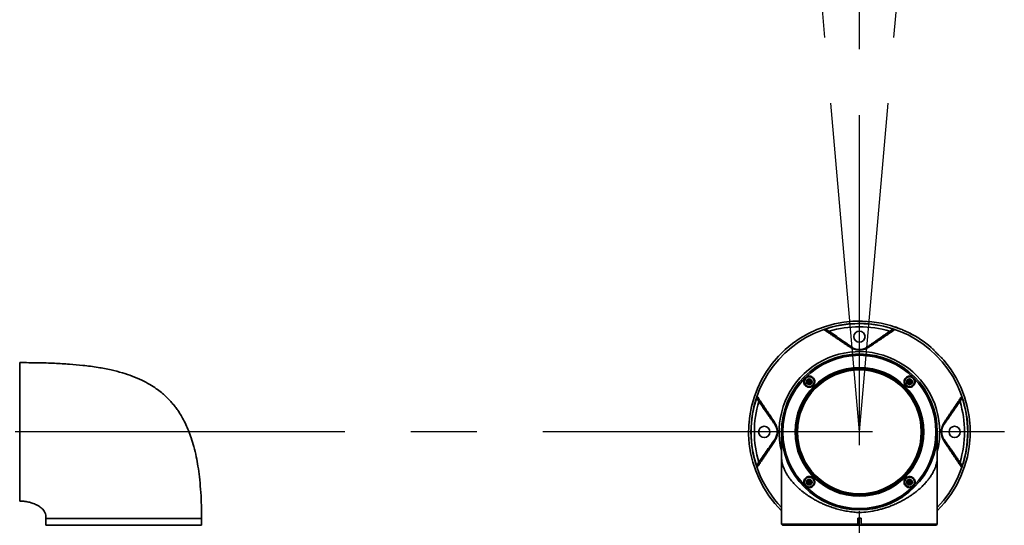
# Model space of a CAD drawing. Header units: millimetres. Extents: x -55 to 731, y 0 to 297.
# Tile 15 of 18: x 271 to 309, y 201 to 220. Entities that reach past the tile are written whole.
import ezdxf

# ---------------------------------------------------------------- set-up
doc = ezdxf.new("R2010")
doc.units = ezdxf.units.MM
doc.header["$PDSIZE"] = -1
doc.linetypes.add('CENTERX2', pattern=[20.32, 12.7, -2.54, 2.54, -2.54])
doc.layers.add('中心线层', color=6, linetype='CENTERX2', lineweight=25)
doc.layers.add('标注层', color=150, linetype='Continuous')
doc.styles.add('SLDTEXTSTYLE0', font='仿宋_GB2312', dxfattribs={"bigfont": 'bigfont'})
doc.styles.add('SLDTEXTSTYLE1', font='仿宋_GB2312')
doc.dimstyles.new('SLDDIMSTYLE1', dxfattribs={"dimtxt": 3.5, "dimasz": 4, "dimexe": 0, "dimexo": 0.0625, "dimgap": 0.875, "dimtad": 0, "dimtih": 1, "dimtoh": 1, "dimlfac": 15, "dimrnd": 1e-09, "dimzin": 12, "dimdsep": 46, "dimtxsty": 'SLDTEXTSTYLE1', "dimsah": 1, "dimcen": 0, "dimadec": 0, "dimazin": 3, "dimtfac": 1, "dimtdec": 3, "dimtofl": 0, "dimtmove": 0, "dimatfit": 3, "dimfxl": 0, "dimfrac": 2, "dimtolj": 1, "dimtzin": 12, "dimarcsym": 0})

# ---------------------------------------------------------------- blocks, each defined once
blk = doc.blocks.new('_D_3')
at = {"layer": '标注层'}
for p, q in [((343.878, 250.405), (349.267, 256.551)), ((349.267, 256.551), (362.284, 256.551))]:
    blk.add_line(p, q, dxfattribs=at)
blk.add_solid([(343.878, 250.405), (346.892, 253.083), (346.14, 253.743)], dxfattribs=at)
at = {"layer": '标注层', "char_height": 3.5, "attachment_point": 1, "style": 'SLDTEXTSTYLE1'}
for s, insert in [('%%c', (350.267, 261.063)), ('1844', (354.137, 261.063))]:
    blk.add_mtext(s, dxfattribs=dict(at, insert=insert))

msp = doc.modelspace()

# ---------------------------------------------------------------- linework, layer by layer
at = {"color": 7, "linetype": 'Continuous', "lineweight": 35}
for p, q in [((271.02196, 206.855), (271.02129, 206.855)), ((271.02129, 204.18833), (271.02129, 206.855)), ((301.35587, 206.15958), (301.42254, 206.19807)), ((301.35587, 206.0826), (301.35587, 206.15958)), ((301.42254, 206.12109), (301.35587, 206.15958)), ((301.42254, 206.12109), (301.35587, 206.0826)), ((301.42254, 206.04411), (301.35587, 206.0826)), ((301.42254, 206.19807), (301.4892, 206.15958)), ((301.42254, 206.12109), (301.42254, 206.19807)), ((301.42254, 206.12109), (301.4892, 206.15958)), ((301.42254, 206.12109), (301.42254, 206.04411)), ((301.42254, 206.12109), (301.4892, 206.0826)), ((301.4892, 206.0826), (301.42254, 206.04411)), ((301.4892, 206.15958), (301.4892, 206.0826)), ((305.21107, 206.12109), (305.24956, 206.18776)), ((305.24956, 206.05442), (305.21107, 206.12109)), ((305.28805, 206.12109), (305.21107, 206.12109)), ((305.24956, 206.18776), (305.32654, 206.18776)), ((305.28805, 206.12109), (305.24956, 206.18776)), ((305.28805, 206.12109), (305.24956, 206.05442)), ((305.32654, 206.05442), (305.24956, 206.05442)), ((305.28805, 206.12109), (305.32654, 206.18776)), ((305.28805, 206.12109), (305.32654, 206.05442)), ((305.28805, 206.12109), (305.36503, 206.12109)), ((305.32654, 206.18776), (305.36503, 206.12109)), ((305.36503, 206.12109), (305.32654, 206.05442)), ((271.02129, 201.52167), (271.02129, 204.18833)), ((300.35529, 204.18833), (300.35529, 200.635)), ((306.35481, 204.13405), (306.35479, 204.13308)), ((306.35529, 200.86833), (306.35529, 204.18833)), ((301.34556, 202.25557), (301.38405, 202.32224)), ((301.38405, 202.18891), (301.34556, 202.25557)), ((301.42254, 202.25557), (301.34556, 202.25557)), ((301.38405, 202.32224), (301.46103, 202.32224)), ((301.42254, 202.25557), (301.38405, 202.32224)), ((301.42254, 202.25557), (301.38405, 202.18891)), ((301.46103, 202.18891), (301.38405, 202.18891)), ((301.42254, 202.25557), (301.46103, 202.32224)), ((301.42254, 202.25557), (301.46103, 202.18891)), ((301.42254, 202.25557), (301.49952, 202.25557)), ((301.46103, 202.32224), (301.49952, 202.25557)), ((301.49952, 202.25557), (301.46103, 202.18891)), ((305.22139, 202.29406), (305.28805, 202.33255)), ((305.22139, 202.21708), (305.22139, 202.29406)), ((305.28805, 202.25557), (305.22139, 202.29406)), ((305.28805, 202.25557), (305.22139, 202.21708)), ((305.28805, 202.17859), (305.22139, 202.21708)), ((305.28805, 202.33255), (305.35472, 202.29406)), ((305.28805, 202.25557), (305.28805, 202.33255)), ((305.28805, 202.25557), (305.35472, 202.29406)), ((305.28805, 202.25557), (305.28805, 202.17859)), ((305.28805, 202.25557), (305.35472, 202.21708)), ((305.35472, 202.21708), (305.28805, 202.17859)), ((305.35472, 202.29406), (305.35472, 202.21708)), ((271.02129, 201.52167), (271.02196, 201.52167)), ((272.02469, 200.86833), (272.02271, 200.855)), ((272.02271, 200.855), (272.02271, 200.60167)), ((272.02271, 200.60167), (278.02196, 200.60167)), ((272.15529, 200.60167), (272.15529, 200.58167)), ((277.88863, 200.58167), (277.88863, 200.60167)), ((278.02196, 200.60167), (278.02196, 200.855)), ((300.35529, 200.635), (300.38863, 200.60167)), ((300.35529, 200.635), (303.28829, 200.635)), ((303.29157, 200.60167), (300.38863, 200.60167)), ((300.48863, 200.60167), (300.48863, 200.58167)), ((303.28829, 200.86833), (303.42229, 200.86833)), ((303.28829, 200.86833), (303.28829, 200.635)), ((303.28829, 200.635), (303.28829, 200.62242)), ((303.28829, 200.62242), (303.29157, 200.60167)), ((303.29157, 200.60167), (303.41902, 200.60167)), ((303.41902, 200.60167), (303.42229, 200.62242)), ((306.32128, 200.60167), (303.41902, 200.60167)), ((303.42229, 200.635), (303.42229, 200.86833)), ((303.42229, 200.635), (306.35455, 200.635)), ((303.42229, 200.62242), (303.42229, 200.635)), ((306.22196, 200.58167), (306.22196, 200.60167)), ((306.34196, 200.62242), (306.32128, 200.60167)), ((306.35455, 200.86833), (306.35529, 200.86833)), ((306.35455, 200.86833), (306.35455, 200.635))]:
    msp.add_line(p, q, dxfattribs=at)
at = {"color": 7, "linetype": 'Continuous', "lineweight": 35, "flags": 128}
msp.add_lwpolyline([(306.35455, 200.635), (306.34936, 200.62981), (306.34196, 200.62242)], dxfattribs=at)
at = {"color": 7, "linetype": 'Continuous', "lineweight": 35}
for centre, radius in [((303.35529, 207.855), 0.21667), ((303.35529, 204.18833), 3), ((303.35529, 204.18833), 2.94797), ((303.35529, 204.18833), 2.47711), ((303.35529, 204.18833), 2.45603), ((303.35529, 204.18833), 2.41667), ((303.35529, 204.18833), 2.38333), ((301.42254, 206.12109), 0.19), ((305.28805, 206.12109), 0.19), ((301.42254, 206.12109), 0.11), ((305.28805, 206.12109), 0.11), ((299.68863, 204.18833), 0.21667), ((307.02196, 204.18833), 0.21667), ((301.42254, 202.25557), 0.19), ((301.42254, 202.25557), 0.11), ((305.28805, 202.25557), 0.19), ((305.28805, 202.25557), 0.11)]:
    msp.add_circle(centre, radius, dxfattribs=at)
for centre, radius, start, end in [((303.35529, 204.18833), 4.26667, 68.611233, 225.321736), ((303.35529, 204.18833), 4.16996, 70.863796, 109.136204), ((303.35529, 204.18833), 4.04571, 73.229802, 106.770198), ((303.35529, 204.18833), 4.26667, 49.735166, 63.388767), ((303.00801, 207.35589), 0.10805, 55.952882, 106.244291), ((303.70258, 207.35589), 0.10805, 73.755725, 124.047096), ((303.35529, 204.18833), 4.26667, 314.678264, 40.264834), ((303.35529, 204.18833), 4.16996, 160.863796, 199.136204), ((303.35529, 204.18833), 4.16996, 340.863796, 19.136204), ((303.35529, 204.18833), 4.04571, 163.229802, 196.770198), ((303.35529, 204.18833), 4.04571, 343.229802, 16.770198), ((300.18773, 204.53562), 0.10805, 163.755726, 214.047094), ((306.52286, 204.53562), 0.10805, 325.952904, 16.244275), ((300.18773, 203.84105), 0.10805, 145.952904, 196.244275), ((306.52286, 203.84105), 0.10805, 343.755726, 34.047094)]:
    msp.add_arc(centre, radius, start, end, dxfattribs=at)
at = {"color": 8, "linetype": 'Continuous', "lineweight": 35}
for radius, start, end in [(4.17582, 315.924403, 180), (3.09085, 0, 193.926262), (4.17582, 180, 224.075597), (3.09085, 346.073738, 0)]:
    msp.add_arc((303.35529, 204.18833), radius, start, end, dxfattribs=at)
at = {"color": 7, "linetype": 'Continuous', "lineweight": 35}
for points, knots in [([(304.71764, 208.23165), (304.72178, 208.23029), (304.73005, 208.22756), (304.79603, 208.2045), (304.86694, 208.179), (304.91853, 208.15802), (304.93106, 208.15293)], [0, 0, 0, 0, 0.30082818, 0.60162415, 0.90325232, 1, 1, 1, 1]), ([(301.98832, 208.12787), (301.99206, 208.12807), (301.99902, 208.12845), (302.00886, 208.12848), (302.01722, 208.12826), (302.02408, 208.12789), (302.03563, 208.12703), (302.05153, 208.12504), (302.07335, 208.12067), (302.09436, 208.11473), (302.11382, 208.10746), (302.13024, 208.09982), (302.14413, 208.09226), (302.15271, 208.08654), (302.15683, 208.08379)], [0, 0, 0, 0, 0.06890867, 0.12845077, 0.1786362, 0.21947524, 0.25097763, 0.38436078, 0.49973152, 0.63187432, 0.74994117, 0.83954873, 0.922826, 1, 1, 1, 1]), ([(302.97779, 207.45963), (302.96279, 207.46971), (302.93252, 207.49006), (302.8873, 207.52048), (302.84167, 207.55118), (302.79567, 207.58215), (302.74928, 207.61338), (302.7025, 207.64489), (302.65533, 207.67668), (302.60775, 207.70875), (302.55978, 207.74111), (302.5114, 207.77375), (302.44045, 207.82166), (302.34647, 207.88518), (302.22925, 207.96451), (302.10919, 208.04585), (302.02911, 208.10019), (301.98832, 208.12787)], [0, 0, 0, 0, 0.04146324, 0.083717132, 0.126764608, 0.170608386, 0.215250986, 0.260694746, 0.30694183, 0.353994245, 0.401853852, 0.450522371, 0.500001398, 0.617747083, 0.740318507, 0.867731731, 1, 1, 1, 1]), ([(303.06851, 207.44542), (302.98554, 207.50351), (302.90514, 207.55981), (302.74795, 207.66988), (302.67116, 207.72364), (302.44485, 207.88211), (302.29923, 207.98407), (302.15683, 208.08379)], [0, 0, 0, 0, 0.25, 0.25, 0.5, 0.5, 1, 1, 1, 1]), ([(303.64208, 207.44542), (303.65702, 207.45588), (303.68725, 207.47705), (303.7325, 207.50873), (303.77836, 207.54085), (303.82478, 207.57335), (303.87177, 207.60625), (303.91933, 207.63955), (303.96745, 207.67325), (304.01615, 207.70735), (304.06542, 207.74184), (304.13391, 207.7898), (304.22213, 207.85157), (304.3304, 207.92738), (304.44157, 208.00523), (304.51589, 208.05727), (304.55376, 208.08379)], [0, 0, 0, 0, 0.04524896, 0.09155535, 0.13892077, 0.18734675, 0.23683469, 0.28738593, 0.33900171, 0.39168319, 0.44543148, 0.5002476, 0.61769796, 0.74013571, 0.8675677, 1, 1, 1, 1]), ([(304.72227, 208.12787), (304.69882, 208.11195), (304.6524, 208.08045), (304.58279, 208.03325), (304.51412, 207.98672), (304.44633, 207.94082), (304.37942, 207.89554), (304.3134, 207.8509), (304.24012, 207.80138), (304.15962, 207.74705), (304.07187, 207.68787), (303.98547, 207.62965), (303.90035, 207.57234), (303.81665, 207.51601), (303.76043, 207.47821), (303.7328, 207.45963)], [0, 0, 0, 0, 0.07617833, 0.15077052, 0.22377874, 0.29520542, 0.36505327, 0.43332532, 0.50002494, 0.59010988, 0.67747636, 0.76213519, 0.84409885, 0.92338163, 1, 1, 1, 1]), ([(304.55376, 208.08379), (304.55618, 208.08544), (304.56114, 208.08881), (304.56896, 208.09353), (304.57726, 208.09811), (304.58604, 208.10249), (304.59877, 208.1082), (304.61622, 208.11473), (304.63692, 208.12057), (304.65873, 208.12501), (304.68243, 208.12799), (304.70189, 208.12861), (304.71561, 208.12825), (304.72005, 208.128), (304.72227, 208.12787)], [0, 0, 0, 0, 0.045574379, 0.093311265, 0.143265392, 0.195485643, 0.250015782, 0.368124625, 0.500386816, 0.610126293, 0.749105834, 0.917858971, 0.958952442, 1, 1, 1, 1]), ([(305.26648, 208.00302), (305.23978, 208.01639), (305.21152, 208.02988), (305.16701, 208.05057), (305.1517, 208.05759), (305.12104, 208.07151), (305.09033, 208.08531), (305.0595, 208.09891), (305.02862, 208.11239), (305.01318, 208.11906), (304.96805, 208.13827), (304.93913, 208.15025), (304.91132, 208.16114)], [0, 0, 0, 0, 0.25, 0.25, 0.375, 0.375, 0.5, 0.625, 0.625, 0.75, 0.75, 1, 1, 1, 1]), ([(305.25977, 208.0062), (305.28994, 207.99093), (305.35449, 207.95824), (305.41949, 207.92251), (305.44631, 207.90749), (305.44805, 207.90651), (305.44848, 207.90626)], [0, 0, 0, 0, 0.27383547, 0.58605721, 0.89832024, 1, 1, 1, 1]), ([(303.7328, 207.45963), (303.72784, 207.45635), (303.71806, 207.44989), (303.70278, 207.44051), (303.68733, 207.43158), (303.67165, 207.42308), (303.65576, 207.41501), (303.63964, 207.40738), (303.62329, 207.40017), (303.60671, 207.39338), (303.57995, 207.38324), (303.54203, 207.37092), (303.48663, 207.35766), (303.42513, 207.34832), (303.35665, 207.34482), (303.28802, 207.34806), (303.22619, 207.35722), (303.1705, 207.37037), (303.12724, 207.38429), (303.09121, 207.39832), (303.06152, 207.41156), (303.03262, 207.42624), (303.00431, 207.44232), (302.9868, 207.45375), (302.97779, 207.45963)], [0, 0, 0, 0, 0.03124718, 0.06151766, 0.09083035, 0.11920612, 0.14666803, 0.17324162, 0.19895515, 0.22383989, 0.24793045, 0.31404555, 0.37325951, 0.4385089, 0.49877852, 0.55913985, 0.62436669, 0.68356954, 0.74972366, 0.7939946, 0.84098622, 0.89088523, 0.9438468, 1, 1, 1, 1]), ([(303.64208, 207.44542), (303.62735, 207.43511), (303.6114, 207.4251), (303.57602, 207.40591), (303.55664, 207.39671), (303.52314, 207.38386), (303.51113, 207.37971), (303.48532, 207.37201), (303.47163, 207.36848), (303.44196, 207.36233), (303.42587, 207.35971), (303.39217, 207.35607), (303.37412, 207.35504), (303.33855, 207.35496), (303.32048, 207.35592), (303.28656, 207.35945), (303.27036, 207.36203), (303.22569, 207.37113), (303.20005, 207.3791), (303.155, 207.39624), (303.13537, 207.4055), (303.09948, 207.42491), (303.0833, 207.43506), (303.06851, 207.44542)], [0, 0, 0, 0, 0.125, 0.125, 0.25, 0.25, 0.3125, 0.3125, 0.375, 0.375, 0.4375, 0.4375, 0.5, 0.5, 0.5625, 0.5625, 0.625, 0.625, 0.75, 0.75, 0.875, 0.875, 1, 1, 1, 1]), ([(306.61104, 206.94597), (306.59991, 206.95911), (306.5854, 206.97434), (306.55908, 207.00064), (306.54948, 207.01004), (306.52932, 207.02958), (306.51873, 207.03976), (306.4855, 207.07161), (306.46115, 207.09487), (306.42404, 207.13081), (306.4115, 207.14303), (306.38613, 207.16797), (306.37322, 207.18076), (306.33515, 207.21883), (306.31033, 207.24411), (306.26173, 207.29429), (306.23904, 207.31805), (306.20703, 207.35145), (306.19665, 207.36226), (306.1771, 207.38242), (306.16787, 207.39184), (306.14166, 207.41808), (306.12607, 207.43295), (306.11293, 207.44408)], [0, 0, 0, 0, 0.125, 0.125, 0.1875, 0.1875, 0.25, 0.25, 0.375, 0.375, 0.4375, 0.4375, 0.5, 0.5, 0.625, 0.625, 0.75, 0.75, 0.8125, 0.8125, 0.875, 0.875, 1, 1, 1, 1]), ([(278.02196, 200.855), (278.02018, 201.05489), (278.01681, 201.43193), (277.98808, 201.96531), (277.94488, 202.43663), (277.88864, 202.85235), (277.81779, 203.24313), (277.73205, 203.60711), (277.63143, 203.94236), (277.5279, 204.22432), (277.41694, 204.47927), (277.30216, 204.70348), (277.1866, 204.89729), (277.08081, 205.05456), (276.97697, 205.19339), (276.86757, 205.32513), (276.75181, 205.45077), (276.62222, 205.57751), (276.46623, 205.71362), (276.2685, 205.86401), (276.01896, 206.02492), (275.7096, 206.18908), (275.3563, 206.33834), (274.95986, 206.47008), (274.5205, 206.583), (274.01175, 206.67978), (273.47575, 206.75076), (272.91717, 206.80075), (272.34096, 206.83324), (271.70286, 206.85243), (271.25631, 206.85411), (271.02196, 206.855)], [0, 0, 0, 0, 0.0548357, 0.10343029, 0.14649059, 0.18465126, 0.21847705, 0.25541251, 0.28717561, 0.31444579, 0.33776497, 0.3634178, 0.38349038, 0.399634, 0.41539639, 0.43103152, 0.44659247, 0.46224186, 0.480738, 0.50335479, 0.53033408, 0.56210416, 0.59931351, 0.63541515, 0.67661991, 0.7236729, 0.77740238, 0.82488455, 0.87749617, 0.93570911, 1, 1, 1, 1]), ([(271.02196, 204.18833), (271.02196, 204.30469), (271.02196, 204.5374), (271.02196, 204.88049), (271.02196, 205.21174), (271.02196, 205.52548), (271.02196, 205.81634), (271.02196, 206.07934), (271.02196, 206.31), (271.02196, 206.5043), (271.02196, 206.6592), (271.02196, 206.77095), (271.02196, 206.84179), (271.02196, 206.8506), (271.02196, 206.855)], [0, 0, 0, 0, 0.08333336, 0.16666668, 0.25, 0.33333334, 0.4166666, 0.50000003, 0.58333343, 0.66666671, 0.74999999, 0.83333335, 0.91666656, 1, 1, 1, 1]), ([(301.20928, 206.11529), (301.21092, 206.13903), (301.21421, 206.18652), (301.24856, 206.25101), (301.30034, 206.30079), (301.36549, 206.3307), (301.43665, 206.3379), (301.50685, 206.32144), (301.56851, 206.28231), (301.61421, 206.22409), (301.63778, 206.15325), (301.63593, 206.07867), (301.60937, 206.00988), (301.56234, 205.95478), (301.50089, 205.91853), (301.4313, 205.90405), (301.36017, 205.9129), (301.29469, 205.94509), (301.24328, 205.99808), (301.21469, 206.05838), (301.21081, 206.09919), (301.20928, 206.11529)], [0, 0, 0, 0, 0.05284435, 0.10571727, 0.1579591, 0.20988617, 0.26217354, 0.31536942, 0.36972159, 0.42505087, 0.48072441, 0.53583401, 0.58962874, 0.6419964, 0.69358048, 0.74540666, 0.79833706, 0.8526797, 0.90808369, 0.96373642, 1, 1, 1, 1]), ([(305.07477, 206.12572), (305.07775, 206.15008), (305.08372, 206.19877), (305.12294, 206.26236), (305.17975, 206.3099), (305.25014, 206.33539), (305.3246, 206.33555), (305.39401, 206.31094), (305.45053, 206.26539), (305.48862, 206.20455), (305.50486, 206.13492), (305.4976, 206.06347), (305.46701, 205.99758), (305.4156, 205.94484), (305.34872, 205.91208), (305.27444, 205.90391), (305.20235, 205.92121), (305.14109, 205.96095), (305.09733, 206.01751), (305.07655, 206.07542), (305.07525, 206.11206), (305.07477, 206.12572)], [0, 0, 0, 0, 0.05490123, 0.10977185, 0.16531683, 0.22089878, 0.27570209, 0.32932044, 0.3818634, 0.43383496, 0.48590835, 0.53870429, 0.59260518, 0.64760887, 0.70325108, 0.75869222, 0.81305725, 0.86594339, 0.91772126, 0.96933321, 1, 1, 1, 1]), ([(299.45984, 205.3868), (299.45819, 205.38922), (299.45481, 205.39418), (299.45009, 205.402), (299.44551, 205.4103), (299.44113, 205.41908), (299.43542, 205.43181), (299.4289, 205.44926), (299.42305, 205.46996), (299.41862, 205.49177), (299.41564, 205.51547), (299.41502, 205.53493), (299.41537, 205.54865), (299.41563, 205.55309), (299.41576, 205.55531)], [0, 0, 0, 0, 0.04557548, 0.09331358, 0.14326903, 0.19549073, 0.25002243, 0.3681342, 0.50040006, 0.61014103, 0.74912576, 0.91785459, 0.95895023, 1, 1, 1, 1]), ([(299.41576, 205.55531), (299.43167, 205.53186), (299.46318, 205.48544), (299.51037, 205.41583), (299.55691, 205.34716), (299.60281, 205.27936), (299.64808, 205.21246), (299.69273, 205.14643), (299.74225, 205.07316), (299.79658, 204.99266), (299.85576, 204.9049), (299.91398, 204.8185), (299.97129, 204.73339), (300.02762, 204.64969), (300.06542, 204.59347), (300.08399, 204.56584)], [0, 0, 0, 0, 0.07617833, 0.15077052, 0.22377874, 0.29520542, 0.36505327, 0.43332532, 0.50002494, 0.59010988, 0.67747636, 0.76213519, 0.84409885, 0.92338163, 1, 1, 1, 1]), ([(306.62659, 204.56584), (306.63667, 204.58083), (306.65703, 204.61111), (306.68744, 204.65632), (306.71814, 204.70195), (306.74911, 204.74795), (306.78035, 204.79434), (306.81186, 204.84112), (306.84365, 204.8883), (306.87572, 204.93587), (306.90807, 204.98385), (306.94072, 205.03223), (306.98862, 205.10318), (307.05214, 205.19716), (307.13147, 205.31438), (307.21281, 205.43444), (307.26715, 205.51452), (307.29483, 205.55531)], [0, 0, 0, 0, 0.04146324, 0.08371713, 0.12676461, 0.17060839, 0.21525099, 0.26069475, 0.30694183, 0.35399425, 0.40185385, 0.45052237, 0.5000014, 0.61774708, 0.74031851, 0.86773173, 1, 1, 1, 1]), ([(307.29483, 205.55531), (307.29503, 205.55157), (307.29541, 205.5446), (307.29544, 205.53477), (307.29522, 205.52641), (307.29485, 205.51955), (307.29399, 205.50799), (307.292, 205.4921), (307.2876, 205.4701), (307.28154, 205.44877), (307.27414, 205.42911), (307.26647, 205.41279), (307.25905, 205.39922), (307.25345, 205.39083), (307.25075, 205.3868)], [0, 0, 0, 0, 0.068902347, 0.128439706, 0.178621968, 0.219459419, 0.250961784, 0.384349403, 0.499721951, 0.635005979, 0.755526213, 0.843033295, 0.924452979, 1, 1, 1, 1]), ([(300.0982, 204.47512), (300.08774, 204.49006), (300.06658, 204.52029), (300.03489, 204.56554), (300.00278, 204.6114), (299.97028, 204.65782), (299.93738, 204.70481), (299.90407, 204.75236), (299.87038, 204.80049), (299.83628, 204.84919), (299.80178, 204.89845), (299.75383, 204.96694), (299.69205, 205.05516), (299.61624, 205.16343), (299.53839, 205.27461), (299.48636, 205.34893), (299.45984, 205.3868)], [0, 0, 0, 0, 0.04524896, 0.09155535, 0.13892077, 0.18734675, 0.23683469, 0.28738593, 0.33900171, 0.39168319, 0.44543148, 0.5002476, 0.61769796, 0.74013571, 0.8675677, 1, 1, 1, 1]), ([(306.61238, 204.47512), (306.67048, 204.55808), (306.72678, 204.63849), (306.83684, 204.79567), (306.89061, 204.87246), (307.04907, 205.09877), (307.15104, 205.24439), (307.25075, 205.3868)], [0, 0, 0, 0, 0.25, 0.25, 0.5, 0.5, 1, 1, 1, 1]), ([(300.08399, 204.56584), (300.08729, 204.56086), (300.09377, 204.55106), (300.10317, 204.53573), (300.11213, 204.52023), (300.12065, 204.50451), (300.12873, 204.48856), (300.13638, 204.4724), (300.1436, 204.456), (300.1504, 204.43937), (300.16055, 204.41251), (300.17288, 204.37446), (300.18319, 204.33118), (300.18906, 204.29815), (300.19222, 204.27636), (300.19468, 204.25449), (300.19642, 204.23253), (300.19751, 204.21047), (300.19765, 204.1957), (300.19771, 204.18833)], [0, 0, 0, 0, 0.06262707, 0.12329031, 0.18202784, 0.23888177, 0.29389865, 0.34713003, 0.39863296, 0.44847065, 0.49671302, 0.62919838, 0.74780911, 0.79321329, 0.83675891, 0.87880077, 0.9197331, 0.95998306, 1, 1, 1, 1]), ([(300.0982, 204.47512), (300.10855, 204.46035), (300.11858, 204.44436), (300.13781, 204.40888), (300.14703, 204.38944), (300.1599, 204.35581), (300.16405, 204.34375), (300.17175, 204.31784), (300.17528, 204.30409), (300.18142, 204.27427), (300.18403, 204.25812), (300.18762, 204.22426), (300.18863, 204.20616), (300.18863, 204.18833)], [0, 0, 0, 0, 0.25, 0.25, 0.5, 0.5, 0.625, 0.625, 0.75, 0.75, 0.875, 0.875, 1, 1, 1, 1]), ([(306.51288, 204.18833), (306.5129, 204.19233), (306.51293, 204.20033), (306.51325, 204.21232), (306.51376, 204.22427), (306.51448, 204.23619), (306.51541, 204.24808), (306.51654, 204.25995), (306.51788, 204.2718), (306.51943, 204.28363), (306.52118, 204.29544), (306.52314, 204.30724), (306.52799, 204.3336), (306.53752, 204.37378), (306.55142, 204.41685), (306.56542, 204.45276), (306.57865, 204.48235), (306.59329, 204.51116), (306.60933, 204.53939), (306.62073, 204.55685), (306.62659, 204.56584)], [0, 0, 0, 0, 0.02174433, 0.04349672, 0.06533056, 0.08731841, 0.10953129, 0.13203804, 0.15490485, 0.17819479, 0.20196756, 0.22627925, 0.25118232, 0.36922645, 0.50107736, 0.58936778, 0.68306613, 0.78254157, 0.88810101, 1, 1, 1, 1]), ([(306.61238, 203.90154), (306.60207, 203.91628), (306.59206, 203.93222), (306.57287, 203.9676), (306.56367, 203.98698), (306.55082, 204.02048), (306.54668, 204.03249), (306.53898, 204.0583), (306.53545, 204.072), (306.5293, 204.10167), (306.52668, 204.11776), (306.52303, 204.15146), (306.522, 204.16951), (306.52193, 204.20508), (306.52288, 204.22314), (306.52641, 204.25706), (306.52899, 204.27327), (306.53809, 204.31793), (306.54606, 204.34357), (306.5632, 204.38863), (306.57246, 204.40826), (306.59187, 204.44415), (306.60202, 204.46032), (306.61238, 204.47512)], [0, 0, 0, 0, 0.125, 0.125, 0.25, 0.25, 0.3125, 0.3125, 0.375, 0.375, 0.4375, 0.4375, 0.5, 0.5, 0.5625, 0.5625, 0.625, 0.625, 0.75, 0.75, 0.875, 0.875, 1, 1, 1, 1]), ([(271.02196, 201.52167), (271.02196, 201.52607), (271.02196, 201.53487), (271.02196, 201.60571), (271.02196, 201.71746), (271.02196, 201.87237), (271.02196, 202.06666), (271.02196, 202.29732), (271.02196, 202.56032), (271.02196, 202.85119), (271.02196, 203.16492), (271.02196, 203.49617), (271.02196, 203.83927), (271.02196, 204.07198), (271.02196, 204.18833)], [0, 0, 0, 0, 0.08333344, 0.16666665, 0.25000001, 0.33333329, 0.41666657, 0.49999997, 0.5833334, 0.66666666, 0.75, 0.83333332, 0.91666664, 1, 1, 1, 1]), ([(300.19771, 204.18833), (300.19769, 204.18427), (300.19765, 204.17615), (300.19732, 204.16399), (300.1968, 204.15186), (300.19606, 204.13976), (300.1951, 204.12769), (300.19394, 204.11565), (300.19256, 204.10363), (300.19096, 204.09163), (300.18916, 204.07964), (300.18714, 204.06768), (300.1822, 204.04124), (300.17257, 204.00112), (300.15862, 203.95827), (300.14463, 203.92265), (300.1315, 203.8934), (300.11698, 203.86491), (300.10108, 203.837), (300.0898, 203.81971), (300.08399, 203.81082)], [0, 0, 0, 0, 0.02206974, 0.04414818, 0.066312, 0.08863699, 0.11119727, 0.13406466, 0.15730809, 0.18099319, 0.20518196, 0.2299326, 0.25529939, 0.37355793, 0.50565463, 0.59326355, 0.68617632, 0.78474772, 0.88927339, 1, 1, 1, 1]), ([(300.18863, 204.18833), (300.18863, 204.17059), (300.18764, 204.15258), (300.18406, 204.1188), (300.18147, 204.10268), (300.17235, 204.05822), (300.16439, 204.03268), (300.14728, 203.98779), (300.13803, 203.96822), (300.11866, 203.93244), (300.10854, 203.9163), (300.0982, 203.90154)], [0, 0, 0, 0, 0.125, 0.125, 0.25, 0.25, 0.5, 0.5, 0.75, 0.75, 1, 1, 1, 1]), ([(300.35603, 204.12207), (300.35595, 204.12598), (300.35582, 204.13145), (300.35582, 204.13166), (300.35582, 204.13171)], [0, 0, 0, 0, 0.714444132, 1, 1, 1, 1]), ([(300.35594, 204.1233), (300.35598, 204.1036), (300.35609, 204.05385), (300.35628, 203.93049), (300.35644, 203.79127), (300.35655, 203.6643), (300.35665, 203.51827), (300.35672, 203.36784), (300.35675, 203.26379), (300.35676, 203.21718)], [0, 0, 0, 0, 0.14608082, 0.36878127, 0.4887543, 0.61470845, 0.74709695, 0.88670853, 1, 1, 1, 1]), ([(300.35609, 204.04411), (300.35617, 203.9992), (300.35629, 203.92778), (300.35644, 203.79159), (300.35655, 203.6653), (300.35665, 203.51908), (300.35672, 203.37195), (300.35675, 203.27127), (300.35676, 203.22804)], [0, 0, 0, 0, 0.24604686, 0.39124094, 0.54367066, 0.70388434, 0.87283467, 1, 1, 1, 1]), ([(306.35377, 203.21715), (306.35377, 203.23149), (306.35377, 203.2995), (306.35376, 203.40704), (306.35375, 203.52915), (306.35373, 203.63467), (306.35388, 203.74611), (306.35413, 203.87258), (306.35439, 203.98947), (306.3546, 204.07945), (306.35467, 204.11264), (306.3547, 204.1267)], [0, 0, 0, 0, 0.0354025, 0.16785349, 0.27369979, 0.35975549, 0.46592369, 0.59951832, 0.7600511, 0.89840478, 1, 1, 1, 1]), ([(306.62659, 203.81082), (306.62334, 203.81575), (306.61692, 203.82545), (306.60762, 203.84061), (306.59874, 203.85594), (306.5903, 203.87149), (306.58228, 203.88726), (306.57468, 203.90324), (306.56751, 203.91945), (306.56074, 203.93589), (306.55058, 203.96258), (306.5382, 204.00046), (306.52708, 204.04658), (306.5202, 204.08624), (306.51652, 204.11558), (306.51431, 204.1419), (306.5131, 204.16509), (306.51295, 204.18061), (306.51288, 204.18833)], [0, 0, 0, 0, 0.06197253, 0.12202448, 0.18019271, 0.23651792, 0.29104501, 0.34382367, 0.39490882, 0.4443612, 0.49224796, 0.62495819, 0.7437623, 0.80979406, 0.8724642, 0.91567696, 0.95801524, 1, 1, 1, 1]), ([(300.08399, 203.81082), (300.07392, 203.79583), (300.05356, 203.76556), (300.02315, 203.72034), (299.99244, 203.67471), (299.96148, 203.62871), (299.93024, 203.58232), (299.89873, 203.53554), (299.86694, 203.48837), (299.83487, 203.44079), (299.80252, 203.39282), (299.76987, 203.34444), (299.72197, 203.27349), (299.65845, 203.17951), (299.57911, 203.06229), (299.49778, 202.94222), (299.44343, 202.86214), (299.41576, 202.82136)], [0, 0, 0, 0, 0.04146324, 0.08371713, 0.12676461, 0.17060839, 0.21525099, 0.26069475, 0.30694183, 0.35399425, 0.40185385, 0.45052237, 0.5000014, 0.61774708, 0.74031851, 0.86773173, 1, 1, 1, 1]), ([(300.0982, 203.90154), (300.04011, 203.81858), (299.98381, 203.73817), (299.87375, 203.58099), (299.81998, 203.5042), (299.66152, 203.27789), (299.55955, 203.13227), (299.45984, 202.98987)], [0, 0, 0, 0, 0.25, 0.25, 0.5, 0.5, 1, 1, 1, 1]), ([(306.35449, 203.66325), (306.35471, 203.59618), (306.35498, 203.51087), (306.35498, 203.40802), (306.35493, 203.35845), (306.35477, 203.29938), (306.35433, 203.24463), (306.35326, 203.19606), (306.35094, 203.13378), (306.3443, 203.06339), (306.32867, 202.97828), (306.31036, 202.911), (306.29311, 202.85917), (306.27992, 202.82285), (306.26471, 202.78436), (306.24673, 202.74251), (306.21638, 202.67752), (306.1632, 202.57743), (306.08655, 202.45751), (305.99131, 202.32967), (305.89097, 202.21179), (305.77756, 202.09466), (305.66572, 201.99106), (305.55519, 201.89826), (305.4445, 201.81321), (305.33265, 201.73427), (305.20006, 201.64809), (305.04422, 201.55691), (304.86271, 201.46357), (304.68862, 201.38523), (304.52331, 201.32005), (304.36732, 201.26594), (304.21017, 201.2185), (303.98633, 201.1607), (303.70365, 201.10671), (303.39412, 201.0814), (303.1284, 201.09698), (302.8984, 201.12825), (302.67253, 201.17311), (302.45706, 201.23002), (302.24619, 201.29776), (302.06166, 201.36868), (301.90183, 201.43894), (301.7647, 201.50569), (301.62894, 201.57862), (301.50998, 201.64902), (301.4063, 201.71558), (301.31641, 201.77723), (301.22687, 201.84291), (301.1382, 201.91261), (301.03633, 201.99867), (300.92025, 202.10667), (300.79466, 202.23897), (300.70316, 202.35085), (300.64164, 202.43474), (300.60529, 202.48755), (300.57131, 202.54043), (300.53972, 202.59339), (300.51053, 202.64637), (300.48578, 202.6957), (300.46184, 202.74693), (300.43649, 202.80625), (300.41264, 202.8716), (300.39302, 202.93689), (300.3786, 202.99577), (300.36924, 203.04904), (300.3636, 203.09427), (300.36051, 203.12975), (300.35795, 203.17322), (300.35664, 203.22152), (300.35602, 203.27454), (300.35559, 203.34944), (300.35555, 203.48222), (300.3559, 203.597), (300.35609, 203.66325)], [0, 0, 0, 0, 0.01814482, 0.02308205, 0.02749876, 0.03143081, 0.03909096, 0.04301665, 0.04710014, 0.06145042, 0.07570843, 0.0908911, 0.09716311, 0.10336826, 0.11012834, 0.11744348, 0.12531365, 0.14408835, 0.16944127, 0.18743423, 0.21043738, 0.23115257, 0.24958122, 0.26634044, 0.28235704, 0.29763413, 0.31217516, 0.33396858, 0.35480619, 0.37470864, 0.39076004, 0.40644391, 0.42177696, 0.4367769, 0.47034071, 0.49964233, 0.51959521, 0.54145923, 0.56206823, 0.58226466, 0.60308533, 0.62457233, 0.63943437, 0.65481737, 0.67073059, 0.68718246, 0.69874657, 0.71080161, 0.72334941, 0.73639168, 0.74992989, 0.77076919, 0.794597, 0.81995099, 0.82909987, 0.8382519, 0.84740703, 0.85656534, 0.8657267, 0.8748913, 0.88204663, 0.8924713, 0.90616527, 0.9166171, 0.92706451, 0.93750974, 0.94361988, 0.94884132, 0.95319849, 0.96115951, 0.96500726, 0.96886486, 0.98202935, 1, 1, 1, 1]), ([(306.35377, 203.21909), (306.35377, 203.23306), (306.35377, 203.30072), (306.35376, 203.40791), (306.35375, 203.53001), (306.35373, 203.63557), (306.35388, 203.74678), (306.35413, 203.87343), (306.3543, 203.94908), (306.35439, 203.99006)], [0, 0, 0, 0, 0.0455878, 0.22067344, 0.36059096, 0.47435429, 0.61471256, 0.7913239, 1, 1, 1, 1]), ([(306.61238, 203.90154), (306.62285, 203.88661), (306.64401, 203.85638), (306.6757, 203.81112), (306.70781, 203.76527), (306.74031, 203.71885), (306.77321, 203.67186), (306.80651, 203.6243), (306.84021, 203.57617), (306.87431, 203.52748), (306.90881, 203.47821), (306.95676, 203.40972), (307.01854, 203.3215), (307.09435, 203.21323), (307.17219, 203.10205), (307.22423, 203.02774), (307.25075, 202.98987)], [0, 0, 0, 0, 0.04524896, 0.09155535, 0.13892077, 0.18734675, 0.23683469, 0.28738593, 0.33900171, 0.39168319, 0.44543148, 0.5002476, 0.61769796, 0.74013571, 0.8675677, 1, 1, 1, 1]), ([(307.29483, 202.82136), (307.27892, 202.84481), (307.24741, 202.89123), (307.20021, 202.96083), (307.15368, 203.02951), (307.10778, 203.0973), (307.06251, 203.1642), (307.01786, 203.23023), (306.96834, 203.30351), (306.91401, 203.38401), (306.85483, 203.47176), (306.79661, 203.55816), (306.7393, 203.64328), (306.68297, 203.72697), (306.64517, 203.78319), (306.62659, 203.81082)], [0, 0, 0, 0, 0.07617833, 0.15077052, 0.22377874, 0.29520542, 0.36505327, 0.43332532, 0.50002494, 0.59010988, 0.67747636, 0.7621352, 0.84409885, 0.92338163, 1, 1, 1, 1]), ([(299.41576, 202.82136), (299.41555, 202.82509), (299.41518, 202.83206), (299.41515, 202.8419), (299.41537, 202.85026), (299.41573, 202.85711), (299.4166, 202.86867), (299.41858, 202.88457), (299.42299, 202.90656), (299.42905, 202.9279), (299.43645, 202.94755), (299.44412, 202.96387), (299.45154, 202.97744), (299.45714, 202.98583), (299.45984, 202.98987)], [0, 0, 0, 0, 0.068902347, 0.128439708, 0.178621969, 0.21945942, 0.250961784, 0.384349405, 0.499721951, 0.635005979, 0.755526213, 0.843033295, 0.924452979, 1, 1, 1, 1]), ([(307.25075, 202.98987), (307.25237, 202.98748), (307.2557, 202.9826), (307.26035, 202.9749), (307.26488, 202.96674), (307.2692, 202.95811), (307.27495, 202.94539), (307.28159, 202.92776), (307.28751, 202.90683), (307.29197, 202.88489), (307.29495, 202.86119), (307.29557, 202.84173), (307.29521, 202.82802), (307.29496, 202.82358), (307.29483, 202.82136)], [0, 0, 0, 0, 0.044893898, 0.091890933, 0.141043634, 0.192398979, 0.245999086, 0.365875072, 0.500398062, 0.610139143, 0.749124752, 0.917848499, 0.958947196, 1, 1, 1, 1]), ([(301.20928, 202.26137), (301.21238, 202.28562), (301.21857, 202.33411), (301.25786, 202.39728), (301.31452, 202.44451), (301.38481, 202.46991), (301.45941, 202.47001), (301.52896, 202.44519), (301.5853, 202.39951), (301.62309, 202.33892), (301.63928, 202.26973), (301.63222, 202.19845), (301.60174, 202.13235), (301.55015, 202.07932), (301.48305, 202.04652), (301.40883, 202.03843), (301.33695, 202.05567), (301.27569, 202.09531), (301.23172, 202.15206), (301.21084, 202.21051), (301.2097, 202.24754), (301.20928, 202.26137)], [0, 0, 0, 0, 0.05454524, 0.10905861, 0.16433141, 0.22001164, 0.27519739, 0.3291076, 0.38157092, 0.43318191, 0.4849571, 0.53778745, 0.59203041, 0.64738137, 0.70305015, 0.75816058, 0.81215588, 0.86499104, 0.91707012, 0.96903934, 1, 1, 1, 1]), ([(305.07477, 202.25094), (305.07653, 202.27462), (305.08006, 202.322), (305.11465, 202.38624), (305.16646, 202.43563), (305.23128, 202.4652), (305.30207, 202.47237), (305.37224, 202.456), (305.43414, 202.41676), (305.47995, 202.35822), (305.50337, 202.28721), (305.50134, 202.2128), (305.47478, 202.14422), (305.42769, 202.08908), (305.36585, 202.05274), (305.29578, 202.03846), (305.22452, 202.04774), (305.15939, 202.08023), (305.10841, 202.13319), (305.07997, 202.19355), (305.07625, 202.23458), (305.07477, 202.25094)], [0, 0, 0, 0, 0.05286796, 0.10577555, 0.15779033, 0.20933739, 0.26144209, 0.31482026, 0.36956698, 0.42514961, 0.48069017, 0.53539861, 0.58891177, 0.64137997, 0.6933307, 0.74544084, 0.79831756, 0.85231593, 0.90739539, 0.96305396, 1, 1, 1, 1]), ([(271.02196, 201.52167), (271.08863, 201.52011), (271.21508, 201.51716), (271.38631, 201.48252), (271.52274, 201.44172), (271.63799, 201.39545), (271.75467, 201.3355), (271.85903, 201.26072), (271.94126, 201.17321), (271.99553, 201.08683), (272.03156, 200.97745), (272.02531, 200.89779), (272.02196, 200.855)], [0, 0, 0, 0, 0.14826809, 0.28121507, 0.38753545, 0.46520019, 0.55748608, 0.67931604, 0.74895288, 0.82367715, 0.90530141, 1, 1, 1, 1]), ([(302.3514, 201.35682), (302.33681, 201.36289), (302.31398, 201.37238), (302.26835, 201.39141), (302.23726, 201.40427), (302.21442, 201.41373)], [0, 0, 0, 0, 0.31959431, 0.49999982, 1, 1, 1, 1]), ([(304.49618, 201.41373), (304.47372, 201.40444), (304.43959, 201.39031), (304.39685, 201.37248), (304.37437, 201.36311), (304.36299, 201.35839), (304.36012, 201.3572), (304.35939, 201.3569), (304.35921, 201.35683), (304.35916, 201.35681), (304.35915, 201.3568), (304.35914, 201.3568), (304.35914, 201.3568)], [0, 0, 0, 0, 0.49134582, 0.74673473, 0.93617976, 0.98378978, 0.99581902, 0.9988907, 0.99969164, 0.99990645, 0.99996907, 1, 1, 1, 1]), ([(272.01146, 200.855), (272.02335, 200.855), (272.04706, 200.855), (272.12244, 200.855), (272.24576, 200.855), (272.41644, 200.855), (272.6351, 200.855), (272.89457, 200.855), (273.19045, 200.855), (273.51767, 200.855), (273.87063, 200.855), (274.24328, 200.855), (274.62926, 200.855), (275.02196, 200.855), (275.41466, 200.855), (275.80064, 200.855), (276.17329, 200.855), (276.52625, 200.855), (276.85347, 200.855), (277.14934, 200.855), (277.40884, 200.855), (277.62742, 200.855), (277.80169, 200.855), (277.92741, 200.855), (278.0071, 200.855), (278.01701, 200.855), (278.02196, 200.855)], [0, 0, 0, 0, 0.03975111, 0.07932505, 0.11889896, 0.16085615, 0.20281337, 0.24477056, 0.28672768, 0.32868499, 0.37064218, 0.41259936, 0.4545564, 0.49651361, 0.53847081, 0.58042807, 0.62238525, 0.66434244, 0.70629957, 0.74825685, 0.79021404, 0.83217126, 0.87412845, 0.91608567, 0.9580428, 1, 1, 1, 1])]:
    msp.add_open_spline(points, degree=3, knots=knots, dxfattribs=at)
at = {"color": 8, "linetype": 'Continuous', "lineweight": 35}
for points, knots in [([(300.35609, 204.11739), (300.35598, 204.12374), (300.35575, 204.13643), (300.3556, 204.13946), (300.35598, 204.12405), (300.356, 204.1233)], [0, 0, 0, 0, 0.48822092, 0.97528437, 1, 1, 1, 1]), ([(306.35303, 204.07166), (306.35346, 204.08413), (306.35432, 204.10916), (306.35481, 204.13428), (306.35492, 204.13907), (306.35479, 204.13242), (306.35477, 204.13163)], [0, 0, 0, 0, 0.23338108, 0.46832263, 0.93651479, 1, 1, 1, 1]), ([(304.35914, 201.3568), (304.46856, 201.40037), (304.68836, 201.4879), (304.92154, 201.61648), (305.03804, 201.70389), (305.0641, 201.72345)], [0, 0, 0, 0, 0.434892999, 0.873568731, 1, 1, 1, 1]), ([(302.95794, 201.21583), (302.91821, 201.2204), (302.79304, 201.23479), (302.58897, 201.28024), (302.43047, 201.33133), (302.3514, 201.35682)], [0, 0, 0, 0, 0.18899809, 0.59542721, 1, 1, 1, 1]), ([(304.35914, 201.3568), (304.27971, 201.33134), (304.12067, 201.28037), (303.93889, 201.23852), (303.83678, 201.2263), (303.82015, 201.22431)], [0, 0, 0, 0, 0.45511032, 0.91124076, 1, 1, 1, 1])]:
    msp.add_open_spline(points, degree=3, knots=knots, dxfattribs=at)
at = {"color": 7, "linetype": 'Continuous', "lineweight": 0}
msp.add_point((303.35529, 204.18833), dxfattribs=at)
msp.add_point((303.35529, 204.18833), dxfattribs=at)
at = {"layer": '中心线层', "linetype": 'CENTERX2'}
for q in [(297.99812, 265.4211), (308.71247, 265.4211)]:
    msp.add_line((303.35529, 204.18833), q, dxfattribs=at)
at = {"layer": '中心线层'}
for p, q in [((303.35529, 142.72167), (303.35529, 265.655)), ((364.82196, 204.18833), (241.88863, 204.18833))]:
    msp.add_line(p, q, dxfattribs=at)
at = {"layer": '中心线层', "linetype": 'CENTERX2'}
msp.add_arc((303.35529, 204.18833), 61.46667, 95, 85, dxfattribs=at)

# ---------------------------------------------------------------- texts
at = {"layer": '标注层', "char_height": 3.5, "attachment_point": 1, "style": 'SLDTEXTSTYLE0'}
for insert in [(252.17984, 214.10149), (225.11643, 211.18957)]:
    msp.add_mtext('J5\\M+18146175\\M+1818B', dxfattribs=dict(at, insert=insert))

# ---------------------------------------------------------------- dimensions: what is measured, and where the dimension line sits
at = {"layer": '标注层'}
dim = msp.add_radius_dim(center=(303.35529, 204.18833), mpoint=(343.87847, 250.40546), text='%%c1844', dimstyle='SLDDIMSTYLE1', override={"dimpost": '<>'}, dxfattribs=at)
dim.commit()
dim.dimension.update_dxf_attribs({"geometry": '_D_3', "text_midpoint": (356.27536, 258.5877), "dimtype": 164})

doc.saveas('drawing.dxf')
